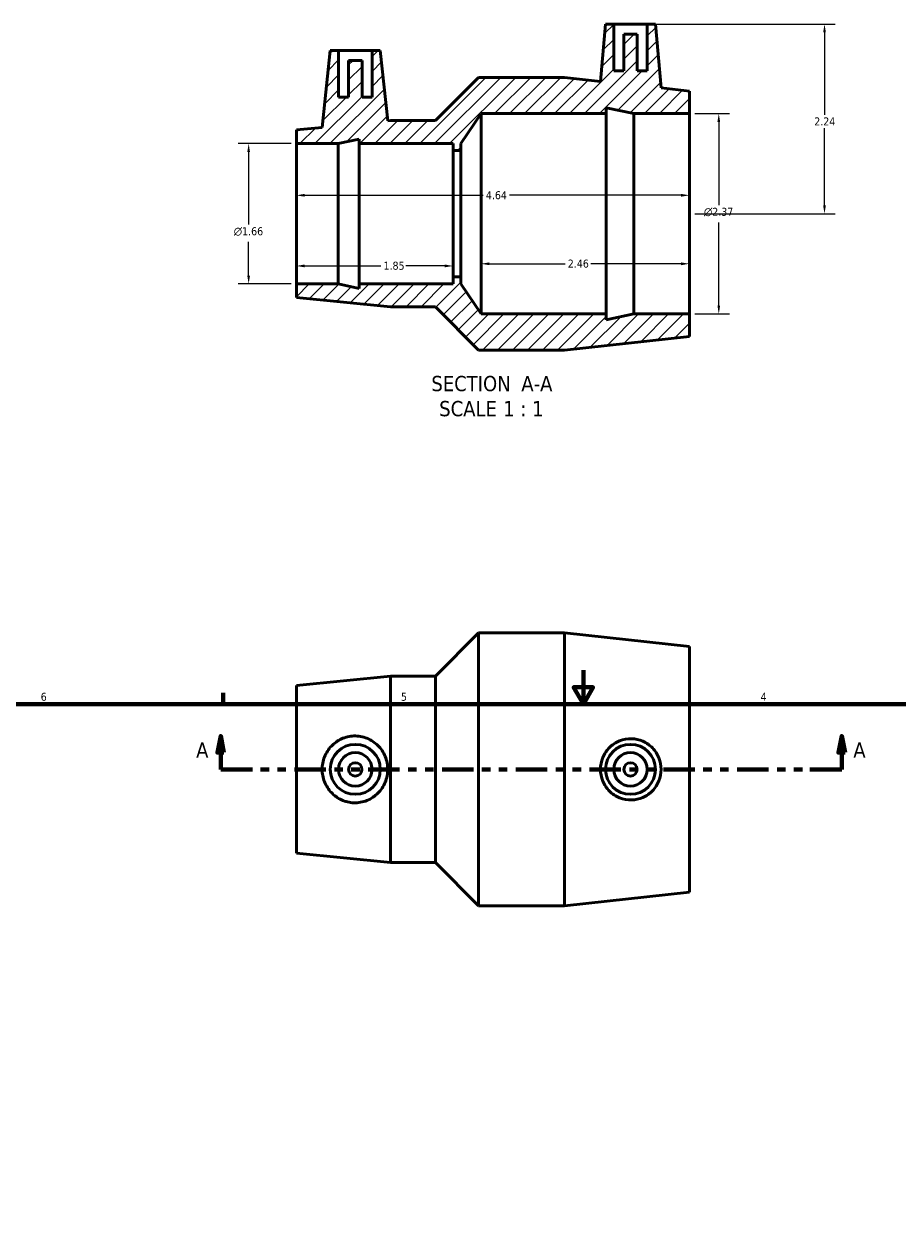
# Model space of a CAD drawing. Header units: inches. Extents: x 0.1 to 37.9, y 0.6 to 29.
# Tile 3 of 4: x 10.4 to 20.7, y 14.8 to 29. Entities that reach past the tile are written whole.
import ezdxf

# ---------------------------------------------------------------- set-up
doc = ezdxf.new("R2010")
doc.units = ezdxf.units.IN
doc.header["$MEASUREMENT"] = 0
doc.linetypes.add('DOUBLE_DASH_CHAIN', pattern=[1.2403, 0.6614, -0.0827, 0.1654, -0.0827, 0.1654, -0.0827])
for name, color, linetype, lineweight in [('Border (ANSI)', 7, 'Continuous', 70), ('Dimension (ANSI)', 7, 'Continuous', 25), ('Hatch (ANSI)', 7, 'Continuous', 18), ('Section Line (ANSI)', 7, 'DOUBLE_DASH_CHAIN', 70), ('Symbol (ANSI)', 7, 'Continuous', 25), ('Visible (ANSI)', 7, 'Continuous', 50)]:
    doc.layers.add(name, color=color, linetype=linetype, lineweight=lineweight)
doc.styles.add('Label Text (ANSI)', font='tahoma.ttf')
doc.styles.add('Note Text (ANSI)', font='tahoma.ttf')
doc.dimstyles.new('Default (ANSI)', dxfattribs={"dimtxt": 0.094488, "dimasz": 0.098425, "dimexe": 0.125, "dimexo": 0.0625, "dimgap": 0.031496, "dimtad": 0, "dimtih": 1, "dimtoh": 1, "dimrnd": 1e-08, "dimzin": 4, "dimdsep": 46, "dimtxsty": 'Note Text (ANSI)', "dimcen": 0.09, "dimdle": 0.393701, "dimclrd": 256, "dimclre": 256, "dimclrt": 5, "dimadec": 0, "dimazin": 1, "dimtfac": 1, "dimtofl": 0, "dimtmove": 0, "dimatfit": 3, "dimfxl": 1, "dimtolj": 1, "dimtzin": 4, "dimlwd": -1, "dimlwe": -1, "dimarcsym": 0})

# ---------------------------------------------------------------- blocks, each defined once
blk = doc.blocks.new('Borders Default Border')
at = {"layer": 'Border (ANSI)'}
blk.add_line((12.75, 21), (12.75, 21.134), dxfattribs=at)
at = {"layer": 'Border (ANSI)', "flags": 128}
for points in [[(17, 21.4), (17, 21), (16.885, 21.2), (17.115, 21.2), (17, 21)], [(0.5, 1), (0.5, 21), (33.5, 21), (33.5, 1), (0.5, 1)]]:
    blk.add_lwpolyline(points, dxfattribs=at)
at = {"layer": 'Border (ANSI)', "color": 5, "true_color": 0x0000ff, "char_height": 0.0945, "attachment_point": 7, "style": 'Note Text (ANSI)'}
for s, insert in [('6', (10.595, 21.038)), ('5', (14.847, 21.038)), ('4', (19.092, 21.04))]:
    blk.add_mtext(s, dxfattribs=dict(at, insert=insert))
blk = doc.blocks.new('2dTransSection0')
at = {"layer": 'Section Line (ANSI)', "linetype": 'Continuous'}
for p, q in [((12.719, 20.624), (12.68, 20.427)), ((12.719, 20.427), (12.719, 20.624)), ((12.758, 20.427), (12.719, 20.624)), ((20.049, 20.624), (20.01, 20.427)), ((20.049, 20.427), (20.049, 20.624)), ((20.089, 20.427), (20.049, 20.624)), ((12.68, 20.427), (12.758, 20.427)), ((12.719, 20.23), (12.719, 20.427)), ((20.01, 20.427), (20.089, 20.427)), ((20.049, 20.23), (20.049, 20.427)), ((12.719, 20.23), (13.095, 20.23)), ((19.673, 20.23), (20.049, 20.23))]:
    blk.add_line(p, q, dxfattribs=at)
at = {"layer": 'Section Line (ANSI)', "linetype": 'DOUBLE_DASH_CHAIN', "ltscale": 0.560648}
blk.add_line((12.719, 20.23), (20.049, 20.23), dxfattribs=at)
at = {"layer": 'Section Line (ANSI)', "linetype": 'Continuous', "flags": 128}
for points in [[(12.758, 20.427), (12.719, 20.624), (12.68, 20.427), (12.758, 20.427)], [(20.089, 20.427), (20.049, 20.624), (20.01, 20.427), (20.089, 20.427)]]:
    blk.add_lwpolyline(points, dxfattribs=at)
at = {"layer": 'Section Line (ANSI)'}
for points in [[(12.758, 20.427), (12.719, 20.624), (12.68, 20.427), (12.758, 20.427)], [(20.089, 20.427), (20.049, 20.624), (20.01, 20.427), (20.089, 20.427)]]:
    blk.add_solid(points, dxfattribs=at)
at = {"layer": 'Section Line (ANSI)', "char_height": 0.18, "attachment_point": 7, "style": 'Label Text (ANSI)'}
for insert in [(12.429, 20.368), (20.186, 20.368)]:
    blk.add_mtext('A', dxfattribs=dict(at, insert=insert))
blk = doc.blocks.new('*D7')
at = {"layer": 'Defpoints', "color": 0, "transparency": 16777216}
for p in [(18.252, 27.973), (18.252, 25.607), (18.598, 25.607)]:
    blk.add_point(p, dxfattribs=at)
at = {"layer": 'Dimension (ANSI)', "transparency": 16777216}
for p, q in [((18.314, 27.973), (18.723, 27.973)), ((18.598, 27.875), (18.598, 26.893)), ((18.598, 25.706), (18.598, 26.688)), ((18.314, 25.607), (18.723, 25.607))]:
    blk.add_line(p, q, dxfattribs=at)
for points in [[(18.582, 27.875), (18.614, 27.875), (18.598, 27.973)], [(18.582, 25.706), (18.614, 25.706), (18.598, 25.607)]]:
    blk.add_solid(points, dxfattribs=at)
at = {"layer": 'Dimension (ANSI)', "color": 5, "transparency": 16777216, "insert": (18.423, 26.861), "char_height": 0.09449, "attachment_point": 1, "style": 'Note Text (ANSI)'}
blk.add_mtext('\\A1;{\\fAIGDT|b0|i0;\\H0.0945;\\ln}\\fTahoma|b0|i0;\\H0.0945;2.37', dxfattribs=at)
blk = doc.blocks.new('*D8')
at = {"layer": 'Defpoints', "color": 0, "transparency": 16777216}
for p in [(13.612, 27.619), (13.049, 25.961), (13.612, 25.961)]:
    blk.add_point(p, dxfattribs=at)
at = {"layer": 'Dimension (ANSI)', "transparency": 16777216}
for p, q in [((13.549, 27.619), (12.924, 27.619)), ((13.049, 27.52), (13.049, 26.662)), ((13.049, 26.06), (13.049, 26.457)), ((13.549, 25.961), (12.924, 25.961))]:
    blk.add_line(p, q, dxfattribs=at)
for points in [[(13.033, 27.52), (13.065, 27.52), (13.049, 27.619)], [(13.033, 26.06), (13.065, 26.06), (13.049, 25.961)]]:
    blk.add_solid(points, dxfattribs=at)
at = {"layer": 'Dimension (ANSI)', "color": 5, "transparency": 16777216, "insert": (12.874, 26.631), "char_height": 0.09449, "attachment_point": 1, "style": 'Note Text (ANSI)'}
blk.add_mtext('\\A1;{\\fAIGDT|b0|i0;\\H0.0945;\\ln}\\fTahoma|b0|i0;\\H0.0945;1.66', dxfattribs=at)
blk = doc.blocks.new('*D9')
at = {"layer": 'Defpoints', "color": 0, "transparency": 16777216}
for p in [(17.753, 29.03), (18.252, 26.79), (19.846, 26.79)]:
    blk.add_point(p, dxfattribs=at)
at = {"layer": 'Dimension (ANSI)', "transparency": 16777216}
for p, q in [((17.815, 29.03), (19.971, 29.03)), ((19.846, 28.932), (19.846, 27.96)), ((19.846, 26.889), (19.846, 27.8)), ((18.314, 26.79), (19.971, 26.79))]:
    blk.add_line(p, q, dxfattribs=at)
for points in [[(19.83, 28.932), (19.862, 28.932), (19.846, 29.03)], [(19.83, 26.889), (19.862, 26.889), (19.846, 26.79)]]:
    blk.add_solid(points, dxfattribs=at)
at = {"layer": 'Dimension (ANSI)', "color": 5, "transparency": 16777216, "insert": (19.725, 27.928), "char_height": 0.0945, "attachment_point": 1, "style": 'Note Text (ANSI)'}
blk.add_mtext('\\A1;2.24', dxfattribs=at)
blk = doc.blocks.new('*D10')
at = {"layer": 'Defpoints', "color": 0, "transparency": 16777216}
for p in [(15.792, 26.79), (18.252, 26.79), (18.252, 26.2)]:
    blk.add_point(p, dxfattribs=at)
at = {"layer": 'Dimension (ANSI)', "transparency": 16777216}
for p, q in [((15.89, 26.2), (16.785, 26.2)), ((18.153, 26.2), (17.089, 26.2))]:
    blk.add_line(p, q, dxfattribs=at)
for points in [[(15.89, 26.216), (15.89, 26.183), (15.792, 26.2)], [(18.153, 26.216), (18.153, 26.183), (18.252, 26.2)]]:
    blk.add_solid(points, dxfattribs=at)
at = {"layer": 'Dimension (ANSI)', "color": 5, "transparency": 16777216, "insert": (16.816, 26.249), "char_height": 0.0945, "attachment_point": 1, "style": 'Note Text (ANSI)'}
blk.add_mtext('\\A1;2.46', dxfattribs=at)
blk = doc.blocks.new('*D11')
at = {"layer": 'Defpoints', "color": 0, "transparency": 16777216}
for p in [(13.612, 26.79), (15.462, 26.79), (15.462, 26.174)]:
    blk.add_point(p, dxfattribs=at)
at = {"layer": 'Dimension (ANSI)', "transparency": 16777216}
for p, q in [((13.71, 26.174), (14.61, 26.174)), ((15.363, 26.174), (14.904, 26.174))]:
    blk.add_line(p, q, dxfattribs=at)
for points in [[(13.71, 26.191), (13.71, 26.158), (13.612, 26.174)], [(15.363, 26.191), (15.363, 26.158), (15.462, 26.174)]]:
    blk.add_solid(points, dxfattribs=at)
at = {"layer": 'Dimension (ANSI)', "color": 5, "transparency": 16777216, "insert": (14.641, 26.224), "char_height": 0.0945, "attachment_point": 1, "style": 'Note Text (ANSI)'}
blk.add_mtext('\\A1;1.85', dxfattribs=at)
blk = doc.blocks.new('*D12')
at = {"layer": 'Defpoints', "color": 0, "transparency": 16777216}
for p in [(18.252, 27.008), (13.612, 26.79), (18.252, 26.79)]:
    blk.add_point(p, dxfattribs=at)
at = {"layer": 'Dimension (ANSI)', "transparency": 16777216}
for p, q in [((13.71, 27.008), (15.817, 27.008)), ((18.153, 27.008), (16.127, 27.008))]:
    blk.add_line(p, q, dxfattribs=at)
for points in [[(13.71, 27.025), (13.71, 26.992), (13.612, 27.008)], [(18.153, 27.025), (18.153, 26.992), (18.252, 27.008)]]:
    blk.add_solid(points, dxfattribs=at)
at = {"layer": 'Dimension (ANSI)', "color": 5, "transparency": 16777216, "insert": (15.849, 27.057), "char_height": 0.0945, "attachment_point": 1, "style": 'Note Text (ANSI)'}
blk.add_mtext('\\A1;4.64', dxfattribs=at)

msp = doc.modelspace()

# ---------------------------------------------------------------- hatches: boundary and pattern name
at = {"layer": 'Hatch (ANSI)'}
h = msp.add_hatch(dxfattribs=at)
h.set_pattern_fill('ANSI31', color=256, style=0)
h.paths.add_polyline_path([(15.253, 27.89), (14.722, 27.89), (14.691, 27.887), (14.603, 28.72), (14.505, 28.72), (14.505, 28.169), (14.387, 28.169), (14.387, 28.602), (14.229, 28.602), (14.229, 28.169), (14.111, 28.169), (14.111, 28.72), (14.013, 28.72), (13.917, 27.81), (13.612, 27.78), (13.612, 27.619), (14.105, 27.619), (14.352, 27.671), (14.352, 27.619), (15.462, 27.619), (15.462, 27.536), (15.554, 27.536), (15.554, 27.619), (15.792, 27.973), (17.268, 27.973), (17.268, 28.043), (17.596, 27.973), (18.252, 27.973), (18.252, 28.239), (17.917, 28.276), (17.851, 29.03), (17.753, 29.03), (17.753, 28.479), (17.635, 28.479), (17.635, 28.912), (17.477, 28.912), (17.477, 28.479), (17.359, 28.479), (17.359, 29.03), (17.261, 29.03), (17.201, 28.354), (16.776, 28.4), (15.763, 28.4)])
h.paths.add_polyline_path([(14.722, 25.69), (15.253, 25.69), (15.763, 25.18), (16.776, 25.18), (18.252, 25.341), (18.252, 25.607), (17.596, 25.607), (17.268, 25.537), (17.268, 25.607), (15.792, 25.607), (15.554, 25.961), (15.554, 26.044), (15.462, 26.044), (15.462, 25.961), (14.352, 25.961), (14.352, 25.909), (14.105, 25.961), (13.612, 25.961), (13.612, 25.8)])

# ---------------------------------------------------------------- linework, layer by layer
at = {"layer": 'Visible (ANSI)'}
for p, q in [((17.261, 29.03), (17.201, 28.354)), ((17.359, 29.03), (17.261, 29.03)), ((17.359, 28.479), (17.359, 29.03)), ((17.359, 29.03), (17.753, 29.03)), ((17.851, 29.03), (17.753, 29.03)), ((17.753, 29.03), (17.753, 28.479)), ((17.917, 28.276), (17.851, 29.03)), ((17.635, 28.912), (17.477, 28.912)), ((17.477, 28.912), (17.477, 28.479)), ((17.635, 28.479), (17.635, 28.912)), ((14.013, 28.72), (13.917, 27.81)), ((14.111, 28.72), (14.013, 28.72)), ((14.111, 28.169), (14.111, 28.72)), ((14.111, 28.72), (14.505, 28.72)), ((14.603, 28.72), (14.505, 28.72)), ((14.505, 28.72), (14.505, 28.169)), ((14.691, 27.887), (14.603, 28.72)), ((14.387, 28.602), (14.229, 28.602)), ((14.229, 28.602), (14.229, 28.169)), ((14.387, 28.169), (14.387, 28.602)), ((17.477, 28.479), (17.359, 28.479)), ((17.753, 28.479), (17.635, 28.479)), ((15.763, 28.4), (15.253, 27.89)), ((16.776, 28.4), (15.763, 28.4)), ((17.201, 28.354), (16.776, 28.4)), ((14.229, 28.169), (14.111, 28.169)), ((14.505, 28.169), (14.387, 28.169)), ((18.252, 28.239), (17.917, 28.276)), ((18.252, 27.973), (18.252, 28.239)), ((17.268, 27.973), (17.268, 28.043)), ((17.268, 28.043), (17.596, 27.973)), ((14.722, 27.89), (14.691, 27.887)), ((15.253, 27.89), (14.722, 27.89)), ((15.554, 27.619), (15.792, 27.973)), ((15.792, 27.973), (17.268, 27.973)), ((15.792, 25.607), (15.792, 27.973)), ((17.268, 25.607), (17.268, 27.973)), ((17.596, 27.973), (18.252, 27.973)), ((17.596, 25.607), (17.596, 27.973)), ((18.252, 25.607), (18.252, 27.973)), ((13.917, 27.81), (13.612, 27.78)), ((13.612, 27.78), (13.612, 27.619)), ((13.612, 27.619), (14.105, 27.619)), ((13.612, 25.961), (13.612, 27.619)), ((14.105, 27.619), (14.352, 27.671)), ((14.105, 25.961), (14.105, 27.619)), ((14.352, 27.671), (14.352, 27.619)), ((14.352, 27.619), (15.462, 27.619)), ((14.352, 25.961), (14.352, 27.619)), ((15.462, 27.619), (15.462, 27.536)), ((15.554, 27.536), (15.554, 27.619)), ((15.462, 27.536), (15.554, 27.536)), ((15.462, 26.044), (15.462, 27.536)), ((15.554, 26.044), (15.554, 27.536)), ((15.554, 26.044), (15.462, 26.044)), ((15.462, 26.044), (15.462, 25.961)), ((15.554, 25.961), (15.554, 26.044)), ((14.105, 25.961), (13.612, 25.961)), ((13.612, 25.961), (13.612, 25.8)), ((14.352, 25.909), (14.105, 25.961)), ((15.462, 25.961), (14.352, 25.961)), ((14.352, 25.961), (14.352, 25.909)), ((15.792, 25.607), (15.554, 25.961)), ((13.612, 25.8), (14.722, 25.69)), ((14.722, 25.69), (15.253, 25.69)), ((15.253, 25.69), (15.763, 25.18)), ((17.268, 25.607), (15.792, 25.607)), ((17.596, 25.607), (17.268, 25.537)), ((17.268, 25.537), (17.268, 25.607)), ((18.252, 25.607), (17.596, 25.607)), ((18.252, 25.341), (18.252, 25.607)), ((16.776, 25.18), (18.252, 25.341)), ((15.763, 25.18), (16.776, 25.18)), ((15.253, 21.33), (15.763, 21.84)), ((15.763, 18.62), (15.763, 21.84)), ((15.763, 21.84), (16.776, 21.84)), ((16.776, 18.62), (16.776, 21.84)), ((18.252, 21.679), (16.776, 21.84)), ((18.252, 18.781), (18.252, 21.679)), ((13.612, 21.22), (14.722, 21.33)), ((14.722, 19.13), (14.722, 21.33)), ((14.722, 21.33), (15.253, 21.33)), ((15.253, 19.13), (15.253, 21.33)), ((13.612, 19.24), (13.612, 21.22)), ((13.612, 19.24), (14.722, 19.13)), ((14.722, 19.13), (15.253, 19.13)), ((15.253, 19.13), (15.763, 18.62)), ((18.252, 18.781), (16.776, 18.62)), ((15.763, 18.62), (16.776, 18.62))]:
    msp.add_line(p, q, dxfattribs=at)
for centre, radius in [((14.308, 20.23), 0.295), ((17.556, 20.23), 0.295), ((14.308, 20.23), 0.197), ((17.556, 20.23), 0.197), ((14.308, 20.23), 0.0787), ((17.556, 20.23), 0.0787)]:
    msp.add_circle(centre, radius, dxfattribs=at)
for points, knots in [([(14.289, 19.835), (14.242, 19.837), (14.191, 19.848), (14.099, 19.891), (14.058, 19.921), (13.992, 19.991), (13.964, 20.035), (13.926, 20.13), (13.917, 20.181), (13.917, 20.278), (13.926, 20.33), (13.964, 20.425), (13.992, 20.469), (14.058, 20.538), (14.099, 20.569), (14.191, 20.611), (14.242, 20.623), (14.341, 20.626), (14.396, 20.617), (14.495, 20.577), (14.54, 20.546), (14.61, 20.476), (14.64, 20.432), (14.681, 20.334), (14.691, 20.28), (14.691, 20.179), (14.681, 20.126), (14.64, 20.028), (14.61, 19.984), (14.54, 19.913), (14.495, 19.883), (14.396, 19.843), (14.341, 19.833), (14.289, 19.835)], [0, 0, 0, 0, 0.36513, 0.36513, 0.730259, 0.730259, 1.098717, 1.098717, 1.467175, 1.467175, 1.835633, 1.835633, 2.20409, 2.20409, 2.56922, 2.56922, 2.93435, 2.93435, 3.331225, 3.331225, 3.7281, 3.7281, 4.113501, 4.113501, 4.498903, 4.498903, 4.884304, 4.884304, 5.269706, 5.269706, 5.666581, 5.666581, 6.063456, 6.063456, 6.063456, 6.063456]), ([(17.569, 20.591), (17.613, 20.59), (17.66, 20.58), (17.746, 20.542), (17.785, 20.514), (17.846, 20.45), (17.873, 20.41), (17.908, 20.322), (17.917, 20.274), (17.917, 20.185), (17.908, 20.138), (17.873, 20.05), (17.846, 20.009), (17.785, 19.945), (17.746, 19.917), (17.66, 19.879), (17.613, 19.869), (17.522, 19.867), (17.472, 19.876), (17.382, 19.912), (17.34, 19.94), (17.276, 20.005), (17.248, 20.045), (17.211, 20.135), (17.201, 20.184), (17.201, 20.276), (17.211, 20.325), (17.248, 20.414), (17.276, 20.455), (17.34, 20.519), (17.382, 20.548), (17.472, 20.584), (17.522, 20.593), (17.569, 20.591)], [0, 0, 0, 0, 0.337843, 0.337843, 0.675686, 0.675686, 1.015497, 1.015497, 1.355308, 1.355308, 1.695119, 1.695119, 2.03493, 2.03493, 2.372773, 2.372773, 2.710616, 2.710616, 3.068589, 3.068589, 3.426562, 3.426562, 3.777645, 3.777645, 4.128728, 4.128728, 4.479811, 4.479811, 4.830894, 4.830894, 5.188867, 5.188867, 5.546841, 5.546841, 5.546841, 5.546841])]:
    msp.add_open_spline(points, degree=3, knots=knots, dxfattribs=at)

# ---------------------------------------------------------------- block references
msp.add_blockref('Borders Default Border', (0, 0))
at = {"layer": 'Section Line (ANSI)'}
msp.add_blockref('2dTransSection0', (0, 0), dxfattribs=at)

# ---------------------------------------------------------------- texts
at = {"layer": 'Symbol (ANSI)', "char_height": 0.18, "attachment_point": 7, "style": 'Label Text (ANSI)'}
for s, insert in [('SECTION', (15.206, 24.692)), (' A-A', (16.2, 24.695)), ('SCALE', (15.298, 24.396)), (' 1 : 1', (15.986, 24.399))]:
    msp.add_mtext(s, dxfattribs=dict(at, insert=insert))

# ---------------------------------------------------------------- dimensions: what is measured, and where the dimension line sits
at = {"layer": 'Dimension (ANSI)'}
for base, p1, p2, angle, override, picture, middle in [((19.846, 26.79), (17.753, 29.03), (18.252, 26.79), 90, {"dimgap": 0.031496, "dimdec": 2, "dimtol": 0, "dimlim": 0, "dimtp": 0, "dimtm": 0, "dimtdec": 2, "dimatfit": 1}, '*D9', (19.846, 27.88)), ((18.252, 27.008), (13.612, 26.79), (18.252, 26.79), 180, {"dimgap": 0.031496, "dimtih": 0, "dimtoh": 0, "dimdec": 2, "dimse1": 1, "dimse2": 1, "dimtol": 0, "dimlim": 0, "dimtp": 0, "dimtm": 0, "dimtdec": 2, "dimatfit": 1}, '*D12', (15.972, 27.008)), ((15.462, 26.174), (13.612, 26.79), (15.462, 26.79), 180, {"dimgap": 0.031496, "dimtih": 0, "dimtoh": 0, "dimdec": 2, "dimse1": 1, "dimse2": 1, "dimtol": 0, "dimlim": 0, "dimtp": 0, "dimtm": 0, "dimtdec": 2, "dimatfit": 1}, '*D11', (14.757, 26.174)), ((18.252, 26.2), (15.792, 26.79), (18.252, 26.79), 180, {"dimgap": 0.031496, "dimtih": 0, "dimtoh": 0, "dimdec": 2, "dimse1": 1, "dimse2": 1, "dimtol": 0, "dimlim": 0, "dimtp": 0, "dimtm": 0, "dimtdec": 2, "dimatfit": 1}, '*D10', (16.937, 26.2))]:
    dim = msp.add_linear_dim(base=base, p1=p1, p2=p2, angle=angle, dimstyle='Default (ANSI)', override=override, dxfattribs=at)
    dim.commit()
    dim.dimension.update_dxf_attribs({"geometry": picture, "text_midpoint": middle, "dimtype": 160})
for base, p1, p2, picture, middle in [((18.598, 25.607), (18.252, 27.973), (18.252, 25.607), '*D7', (18.598, 26.79)), ((13.049, 25.961), (13.612, 27.619), (13.612, 25.961), '*D8', (13.049, 26.56))]:
    dim = msp.add_linear_dim(base=base, p1=p1, p2=p2, angle=90, text='{\\fAIGDT|b0|i0;\\H0.0945;\\ln}\\fTahoma|b0|i0;\\H0.0945;<>', dimstyle='Default (ANSI)', override={"dimgap": 0.031496, "dimdec": 2, "dimtol": 0, "dimlim": 0, "dimtp": 0, "dimtm": 0, "dimtdec": 2, "dimatfit": 1}, dxfattribs=at)
    dim.commit()
    dim.dimension.update_dxf_attribs({"geometry": picture, "text_midpoint": middle, "dimtype": 160})

doc.saveas('drawing.dxf')
